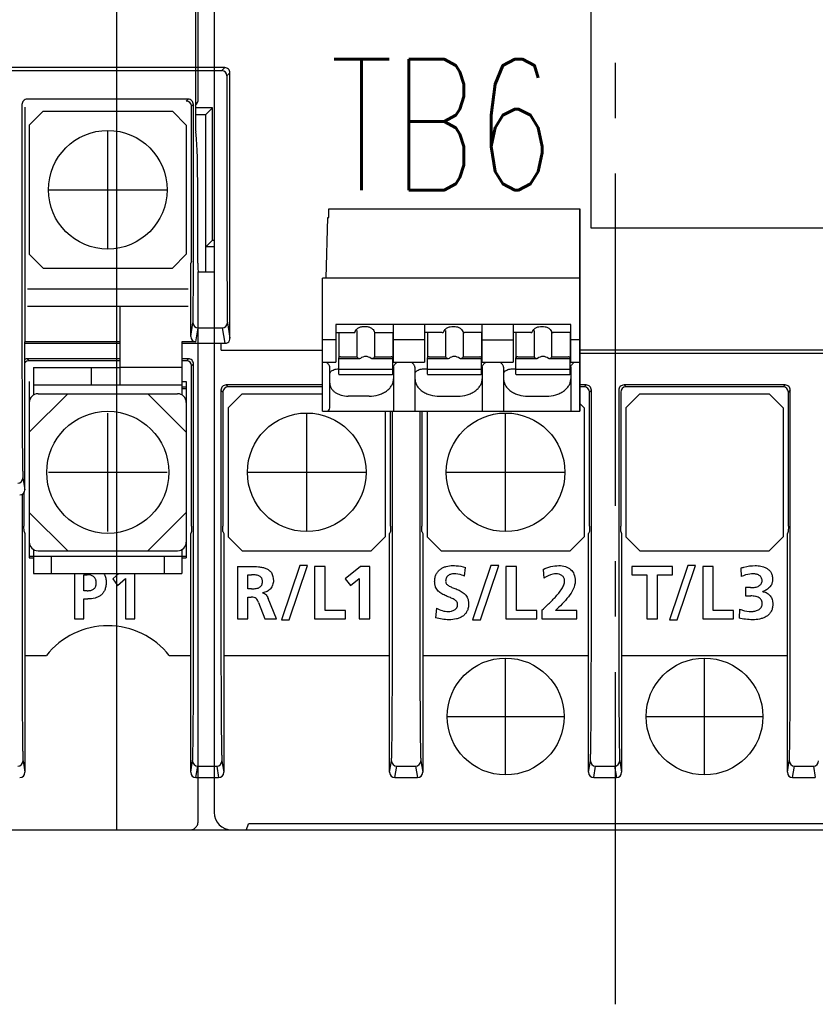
# Model space of a CAD drawing. Header units: millimetres. Extents: x 35 to 820, y -209 to 637.
# Tile 14 of 35: x 324 to 369, y 140 to 196. Entities that reach past the tile are written whole.
import ezdxf

# ---------------------------------------------------------------- set-up
doc = ezdxf.new("R2010")
doc.units = ezdxf.units.MM
doc.linetypes.add('CENTER2', pattern=[28.575, 19.05, -3.175, 3.175, -3.175])
for name, color, linetype in [('10', 3, 'CONTINUOUS'), ('16', 7, 'CENTER2'), ('17', 6, 'CONTINUOUS'), ('19', 2, 'CONTINUOUS')]:
    doc.layers.add(name, color=color, linetype=linetype)
doc.styles.add('STANDARD1', font='romans.shx', dxfattribs={"width": 0.7, "bigfont": 'extfont.shx'})

msp = doc.modelspace()

# ---------------------------------------------------------------- linework, layer by layer
at = {"layer": '10'}
for p, q in [((335.015, 225.639), (335.015, 150.572)), ((334.096, 191.468), (334.096, 207.319)), ((329.437, 149.574), (329.437, 197.557)), ((333.933, 196.963), (333.936, 190.069)), ((334.909, 190.968), (333.936, 190.968)), ((334.909, 190.968), (334.515, 190.574)), ((334.909, 183.377), (334.909, 190.968)), ((334.515, 190.574), (333.936, 190.574)), ((334.515, 190.574), (334.515, 181.574)), ((334.069, 182.069), (334.067, 186.746)), ((334.541, 183.009), (334.909, 183.377)), ((335.015, 183.009), (334.541, 183.009)), ((334.541, 181.574), (334.541, 183.009)), ((334.909, 183.377), (335.015, 183.377)), ((334.096, 181.574), (335.015, 181.574)), ((334.096, 150.074), (334.096, 181.574)), ((336.868, 149.589), (336.98, 149.925)), ((401.05, 149.925), (336.98, 149.925)), ((305.015, 149.574), (411.015, 149.574))]:
    msp.add_line(p, q, dxfattribs=at)
for centre, major_axis, ratio, start_param, end_param in [((333.595, 191.468), (0.475, -0.158), 0.998478, -0.500756, 0.32105), ((333.962, 190.074), (0, 0.5), 0.052408, -4.703662, -3.431657), ((333.91, 186.72), (0, 3), 0.052408, -1.56207, -0.290065), ((334.095, 182.074), (0, 0.5), 0.052408, -4.703662, -3.141593), ((336.016, 150.575), (0.709, 0.709), 0.997265, -3.925621, -2.357564), ((336.568, 149.589), (0.3, 0), 0.052408, -1.570796, -0.017453)]:
    msp.add_ellipse(centre, major_axis=major_axis, ratio=ratio, start_param=start_param, end_param=end_param, dxfattribs=at)
msp.add_open_spline([(333.621, 149.574), (333.648, 149.574), (333.703, 149.578), (333.783, 149.601), (333.86, 149.639), (333.933, 149.693), (333.998, 149.765), (334.051, 149.854), (334.087, 149.959), (334.096, 150.035), (334.096, 150.074)], degree=3, knots=[0, 0, 0, 0, 0.105984, 0.213782, 0.325303, 0.442597, 0.567814, 0.702797, 0.847901, 1, 1, 1, 1], dxfattribs=at)
at = {"layer": '16'}
msp.add_line((358.015, 139.574), (358.015, 287.574), dxfattribs=at)
at = {"layer": '17'}
for p, q in [((356.614, 184.074), (356.614, 199.064)), ((335.615, 193.274), (310.815, 193.274)), ((310.983, 193.105), (335.446, 193.105)), ((335.615, 193.274), (335.446, 193.105)), ((335.915, 192.974), (335.746, 192.805)), ((335.746, 192.805), (335.746, 181.348)), ((335.915, 177.774), (335.915, 192.974)), ((333.519, 191.466), (324.296, 191.466)), ((333.519, 191.466), (333.41, 191.357)), ((323.996, 191.166), (323.996, 176.444)), ((324.151, 191.011), (324.151, 177.557)), ((333.819, 191.166), (333.71, 191.057)), ((333.71, 182.164), (333.71, 191.057)), ((333.819, 181.348), (333.819, 191.166)), ((324.415, 189.974), (325.215, 190.774)), ((325.215, 190.774), (332.615, 190.774)), ((332.615, 190.774), (333.415, 189.974)), ((324.415, 189.974), (324.415, 182.574)), ((328.915, 182.874), (328.915, 189.674)), ((333.415, 189.974), (333.415, 182.574)), ((325.515, 186.274), (332.315, 186.274)), ((341.59, 184.674), (341.59, 185.174)), ((341.59, 185.174), (355.975, 185.174)), ((355.975, 185.174), (355.975, 173.574)), ((355.975, 173.574), (355.975, 185.174)), ((341.431, 181.2), (341.517, 184.674)), ((341.517, 184.674), (341.59, 184.674)), ((372.364, 184.074), (356.614, 184.074)), ((325.215, 181.774), (324.415, 182.574)), ((333.415, 182.574), (332.615, 181.774)), ((325.215, 181.774), (332.615, 181.774)), ((333.71, 182.164), (333.665, 182.074)), ((333.665, 177.858), (333.665, 182.074)), ((341.215, 173.574), (341.215, 181.2)), ((355.975, 181.2), (341.215, 181.2)), ((333.515, 180.574), (324.315, 180.574)), ((333.515, 179.574), (324.315, 179.574)), ((329.615, 175.074), (329.615, 179.574)), ((333.665, 177.858), (333.797, 178.651)), ((335.769, 178.651), (335.915, 177.774)), ((355.445, 178.544), (341.985, 178.544)), ((341.99, 178.554), (341.99, 176.391)), ((345.29, 176.391), (345.29, 178.554)), ((347.07, 178.554), (347.07, 176.391)), ((350.37, 176.391), (350.37, 178.554)), ((352.15, 178.554), (352.15, 176.391)), ((355.45, 176.391), (355.45, 178.554)), ((333.965, 177.557), (334.097, 178.352)), ((334.097, 178.352), (335.469, 178.352)), ((335.469, 178.352), (335.615, 177.474)), ((341.99, 178.087), (343.066, 178.087)), ((342.15, 178.087), (342.15, 176.647)), ((343.066, 178.087), (343.071, 178.088)), ((343.187, 178.195), (343.187, 176.703)), ((344.214, 178.087), (344.208, 178.088)), ((344.212, 176.703), (344.212, 178.087)), ((344.214, 178.087), (345.29, 178.087)), ((345.25, 178.087), (345.25, 176.647)), ((348.087, 178.087), (347.07, 178.087)), ((347.23, 178.087), (347.23, 176.647)), ((348.087, 178.087), (348.098, 178.088)), ((348.138, 178.102), (348.143, 178.104)), ((348.143, 178.104), (348.159, 178.118)), ((348.159, 178.118), (348.176, 178.142)), ((348.176, 178.142), (348.182, 178.156)), ((348.182, 178.156), (348.182, 178.156)), ((348.267, 178.2), (348.267, 176.703)), ((349.257, 178.156), (349.257, 178.156)), ((349.289, 178.11), (349.297, 178.104)), ((349.292, 176.703), (349.292, 178.108)), ((349.297, 178.104), (349.303, 178.1)), ((349.346, 178.088), (349.352, 178.087)), ((350.37, 178.087), (349.352, 178.087)), ((350.33, 178.087), (350.33, 176.647)), ((353.167, 178.087), (352.15, 178.087)), ((352.31, 178.087), (352.31, 176.647)), ((353.167, 178.087), (353.178, 178.088)), ((353.218, 178.102), (353.223, 178.104)), ((353.223, 178.104), (353.239, 178.118)), ((353.239, 178.118), (353.256, 178.142)), ((353.256, 178.142), (353.262, 178.156)), ((353.262, 178.156), (353.262, 178.156)), ((353.347, 178.198), (353.347, 176.703)), ((354.337, 178.156), (354.337, 178.156)), ((354.369, 178.11), (354.377, 178.104)), ((354.372, 176.703), (354.372, 178.108)), ((354.377, 178.104), (354.383, 178.1)), ((354.426, 178.088), (354.432, 178.087)), ((355.45, 178.087), (354.432, 178.087)), ((355.41, 178.087), (355.41, 176.647)), ((324.165, 177.474), (324.151, 177.557)), ((329.615, 177.557), (324.151, 177.557)), ((324.165, 169.074), (324.165, 177.474)), ((324.165, 177.474), (329.615, 177.474)), ((333.965, 177.557), (333.165, 177.557)), ((333.165, 177.557), (333.165, 174.506)), ((333.165, 177.474), (335.615, 177.474)), ((335.415, 177.074), (335.415, 177.474)), ((341.99, 177.663), (341.215, 177.663)), ((347.07, 177.663), (345.29, 177.663)), ((350.37, 177.663), (352.15, 177.663)), ((355.975, 177.663), (355.45, 177.663)), ((335.415, 177.074), (341.215, 177.074)), ((342.25, 176.703), (343.187, 176.703)), ((344.212, 176.703), (345.15, 176.703)), ((347.33, 176.703), (348.267, 176.703)), ((349.292, 176.703), (350.23, 176.703)), ((352.41, 176.703), (353.347, 176.703)), ((354.372, 176.703), (355.31, 176.703)), ((393.815, 177.074), (355.975, 177.074)), ((355.975, 176.909), (403.851, 176.909)), ((324.301, 176.583), (324.41, 176.474)), ((329.615, 176.583), (324.301, 176.583)), ((329.615, 176.474), (324.41, 176.474)), ((333.529, 176.583), (333.165, 176.583)), ((333.42, 176.474), (333.165, 176.474)), ((333.529, 176.583), (333.42, 176.474)), ((333.829, 176.283), (333.72, 176.174)), ((333.72, 166.984), (333.72, 176.174)), ((333.829, 160.217), (333.829, 176.283)), ((341.215, 176.391), (341.99, 176.391)), ((342.15, 175.696), (342.15, 176.633)), ((343.345, 176.588), (342.15, 176.588)), ((343.391, 176.597), (343.345, 176.588)), ((344.055, 176.588), (344.008, 176.597)), ((345.25, 176.588), (344.055, 176.588)), ((345.25, 176.633), (345.25, 176.588)), ((345.25, 175.696), (345.25, 176.567)), ((345.29, 176.391), (347.07, 176.391)), ((347.23, 175.696), (347.23, 176.633)), ((348.425, 176.588), (347.23, 176.588)), ((348.471, 176.597), (348.425, 176.588)), ((349.135, 176.588), (349.088, 176.597)), ((350.33, 176.588), (349.135, 176.588)), ((350.33, 176.633), (350.33, 176.588)), ((350.33, 175.696), (350.33, 176.567)), ((350.37, 176.391), (352.15, 176.391)), ((352.31, 175.696), (352.31, 176.633)), ((353.505, 176.588), (352.31, 176.588)), ((353.551, 176.597), (353.505, 176.588)), ((354.215, 176.588), (354.168, 176.597)), ((355.41, 176.588), (354.215, 176.588)), ((355.41, 176.633), (355.41, 176.588)), ((355.41, 175.696), (355.41, 176.567)), ((355.45, 176.391), (355.975, 176.391)), ((324.665, 176.074), (324.665, 174.506)), ((324.665, 176.074), (329.615, 176.074)), ((327.978, 175.074), (327.978, 176.074)), ((333.165, 176.074), (329.615, 176.074)), ((341.64, 173.774), (341.64, 176.101)), ((342.14, 176.008), (342.15, 176.008)), ((345.25, 175.968), (342.15, 175.968)), ((342.15, 175.696), (342.159, 175.689)), ((342.159, 175.689), (345.24, 175.689)), ((345.241, 175.689), (345.25, 175.696)), ((345.29, 176.101), (345.29, 173.574)), ((346.52, 176.101), (346.52, 173.574)), ((347.02, 176.008), (347.23, 176.008)), ((350.33, 175.968), (347.23, 175.968)), ((347.23, 175.696), (347.239, 175.689)), ((347.239, 175.689), (350.32, 175.689)), ((350.321, 175.689), (350.33, 175.696)), ((350.37, 176.101), (350.37, 173.574)), ((351.6, 176.101), (351.6, 173.574)), ((352.1, 176.008), (352.31, 176.008)), ((355.41, 175.968), (352.31, 175.968)), ((352.31, 175.696), (352.319, 175.689)), ((352.319, 175.689), (355.4, 175.689)), ((355.401, 175.689), (355.41, 175.696)), ((355.45, 176.101), (355.45, 173.574)), ((324.415, 175.274), (324.415, 165.174)), ((333.165, 175.074), (324.665, 175.074)), ((333.165, 175.274), (333.415, 175.274)), ((333.415, 175.274), (333.415, 165.174)), ((341.215, 175.083), (335.701, 175.083)), ((335.701, 175.083), (335.81, 174.974)), ((356.329, 175.083), (355.975, 175.083)), ((356.329, 175.083), (356.22, 174.974)), ((367.729, 175.083), (358.501, 175.083)), ((358.501, 175.083), (358.61, 174.974)), ((367.729, 175.083), (367.62, 174.974)), ((324.415, 172.374), (326.615, 174.574)), ((324.915, 174.574), (332.915, 174.574)), ((333.415, 172.374), (331.215, 174.574)), ((333.165, 174.974), (333.415, 174.974)), ((333.165, 174.874), (333.415, 174.874)), ((335.401, 174.783), (335.51, 174.674)), ((335.401, 174.783), (335.401, 160.217)), ((335.51, 174.674), (335.51, 166.984)), ((341.215, 174.974), (335.81, 174.974)), ((335.815, 173.774), (336.615, 174.574)), ((336.615, 174.574), (341.215, 174.574)), ((343.89, 174.44), (342.69, 174.44)), ((347.92, 174.44), (348.97, 174.44)), ((353, 174.44), (354.05, 174.44)), ((356.22, 174.974), (355.975, 174.974)), ((356.629, 174.783), (356.52, 174.674)), ((356.52, 166.984), (356.52, 174.674)), ((356.629, 160.217), (356.629, 174.783)), ((358.201, 174.783), (358.201, 160.217)), ((358.31, 174.674), (358.31, 166.984)), ((367.62, 174.974), (358.61, 174.974)), ((358.615, 173.774), (359.415, 174.574)), ((359.415, 174.574), (366.815, 174.574)), ((366.815, 174.574), (367.615, 173.774)), ((368.029, 174.783), (367.92, 174.674)), ((367.92, 166.984), (367.92, 174.674)), ((368.029, 160.217), (368.029, 174.783)), ((368.029, 167.421), (368.029, 174.783)), ((355.975, 174.014), (356.215, 173.774)), ((328.915, 166.674), (328.915, 173.474)), ((335.815, 173.774), (335.815, 166.374)), ((340.315, 166.674), (340.315, 173.474)), ((341.215, 173.574), (355.975, 173.574)), ((344.815, 173.574), (344.815, 166.374)), ((345.12, 166.984), (345.12, 173.574)), ((345.229, 160.217), (345.229, 173.574)), ((346.801, 173.574), (346.801, 160.217)), ((346.91, 173.574), (346.91, 166.984)), ((347.215, 173.574), (347.215, 166.374)), ((351.715, 166.674), (351.715, 173.474)), ((356.215, 173.774), (356.215, 166.374)), ((358.615, 173.774), (358.615, 166.374)), ((367.615, 173.774), (367.615, 166.374)), ((325.515, 170.074), (332.315, 170.074)), ((336.915, 170.074), (343.715, 170.074)), ((348.315, 170.074), (355.115, 170.074)), ((324.052, 169.753), (324.165, 169.074)), ((324.001, 168.806), (324.001, 160.217)), ((324.11, 168.901), (324.11, 166.984)), ((324.415, 167.774), (326.615, 165.574)), ((333.415, 167.774), (331.215, 165.574)), ((324.112, 166.678), (324.11, 166.984)), ((324.112, 166.678), (324.165, 166.574)), ((324.165, 166.574), (324.165, 152.874)), ((333.717, 166.678), (333.665, 166.574)), ((333.665, 152.874), (333.665, 166.574)), ((333.72, 166.984), (333.717, 166.678)), ((335.512, 166.678), (335.51, 166.984)), ((335.512, 166.678), (335.565, 166.574)), ((335.565, 166.574), (335.565, 152.874)), ((345.117, 166.678), (345.065, 166.574)), ((345.065, 152.874), (345.065, 166.574)), ((345.12, 166.984), (345.117, 166.678)), ((346.912, 166.678), (346.91, 166.984)), ((346.912, 166.678), (346.965, 166.574)), ((346.965, 166.574), (346.965, 152.874)), ((356.517, 166.678), (356.465, 166.574)), ((356.465, 152.874), (356.465, 166.574)), ((356.52, 166.984), (356.517, 166.678)), ((358.312, 166.678), (358.31, 166.984)), ((358.312, 166.678), (358.365, 166.574)), ((358.365, 166.574), (358.365, 152.874)), ((367.917, 166.678), (367.865, 166.574)), ((367.865, 152.874), (367.865, 166.574)), ((367.92, 166.984), (367.917, 166.678)), ((336.615, 165.574), (335.815, 166.374)), ((344.815, 166.374), (344.015, 165.574)), ((348.015, 165.574), (347.215, 166.374)), ((356.215, 166.374), (355.415, 165.574)), ((359.415, 165.574), (358.615, 166.374)), ((367.615, 166.374), (366.815, 165.574)), ((324.665, 165.641), (324.665, 164.274)), ((324.915, 165.574), (332.915, 165.574)), ((333.165, 165.641), (333.165, 164.274)), ((336.615, 165.574), (344.015, 165.574)), ((348.015, 165.574), (355.415, 165.574)), ((359.415, 165.574), (366.815, 165.574)), ((324.415, 165.274), (333.415, 165.274)), ((324.415, 165.174), (324.665, 165.174)), ((325.665, 165.274), (325.665, 164.274)), ((332.165, 164.274), (332.165, 165.274)), ((333.165, 165.174), (333.415, 165.174)), ((324.665, 164.274), (333.165, 164.274)), ((327.007, 164.274), (327.007, 161.671)), ((329.543, 164.274), (329.201, 163.968)), ((330.47, 161.671), (330.47, 164.274)), ((336.342, 164.673), (337.088, 164.673)), ((336.342, 164.673), (336.342, 161.671)), ((339.915, 164.725), (338.866, 161.62)), ((339.313, 161.62), (340.363, 164.725)), ((340.363, 164.725), (339.915, 164.725)), ((341.373, 164.673), (340.771, 164.673)), ((340.771, 164.673), (340.771, 161.671)), ((341.373, 162.144), (341.373, 164.673)), ((343.394, 164.673), (342.516, 163.968)), ((343.927, 164.673), (343.394, 164.673)), ((343.927, 161.671), (343.927, 164.673)), ((349.361, 164.123), (349.416, 164.617)), ((350.874, 164.725), (349.824, 161.62)), ((350.272, 161.62), (351.321, 164.725)), ((351.321, 164.725), (350.874, 164.725)), ((352.331, 164.673), (351.729, 164.673)), ((351.729, 164.673), (351.729, 161.671)), ((352.331, 162.144), (352.331, 164.673)), ((353.868, 164.51), (353.915, 164.011)), ((361.28, 164.673), (358.957, 164.673)), ((358.957, 164.673), (358.957, 164.2)), ((362.159, 164.725), (361.109, 161.62)), ((361.28, 164.2), (361.28, 164.673)), ((361.557, 161.62), (362.606, 164.725)), ((362.606, 164.725), (362.159, 164.725)), ((363.616, 164.673), (363.014, 164.673)), ((363.014, 164.673), (363.014, 161.671)), ((363.616, 162.144), (363.616, 164.673)), ((365.188, 164.574), (365.222, 164.093)), ((327.549, 164.2), (327.738, 164.2)), ((327.549, 163.284), (327.549, 164.2)), ((329.201, 163.968), (329.472, 163.577)), ((329.472, 163.577), (329.928, 163.989)), ((329.928, 163.989), (329.928, 161.671)), ((336.944, 164.2), (337.142, 164.2)), ((336.944, 163.392), (336.944, 164.2)), ((342.516, 163.968), (342.817, 163.577)), ((342.817, 163.577), (343.325, 163.989)), ((343.325, 163.989), (343.325, 161.671)), ((358.957, 164.2), (359.818, 164.2)), ((359.818, 164.2), (359.818, 161.671)), ((360.42, 164.2), (361.28, 164.2)), ((360.42, 161.671), (360.42, 164.2)), ((327.738, 163.284), (327.549, 163.284)), ((337.142, 163.392), (336.944, 163.392)), ((337.787, 163.155), (337.787, 163.164)), ((365.747, 163.461), (365.471, 163.461)), ((365.471, 163.461), (365.471, 162.987)), ((366.456, 163.228), (366.456, 163.237)), ((327.549, 162.811), (327.777, 162.811)), ((327.549, 161.671), (327.549, 162.811)), ((336.944, 162.918), (337.138, 162.918)), ((336.944, 161.671), (336.944, 162.918)), ((337.555, 162.609), (337.916, 161.671)), ((338.587, 161.671), (338.106, 162.845)), ((365.471, 162.987), (365.764, 162.987)), ((342.538, 162.144), (341.373, 162.144)), ((342.538, 161.671), (342.538, 162.144)), ((347.752, 162.278), (347.696, 161.736)), ((353.497, 162.144), (352.331, 162.144)), ((353.497, 161.671), (353.497, 162.144)), ((353.799, 162.175), (353.799, 161.671)), ((355.795, 162.144), (354.569, 162.144)), ((355.795, 161.671), (355.795, 162.144)), ((364.782, 162.144), (363.616, 162.144)), ((364.782, 161.671), (364.782, 162.144)), ((365.127, 162.23), (365.093, 161.718)), ((327.007, 161.671), (327.549, 161.671)), ((329.928, 161.671), (330.47, 161.671)), ((336.342, 161.671), (336.944, 161.671)), ((337.916, 161.671), (338.587, 161.671)), ((338.866, 161.62), (339.313, 161.62)), ((340.771, 161.671), (342.538, 161.671)), ((343.325, 161.671), (343.927, 161.671)), ((349.824, 161.62), (350.272, 161.62)), ((351.729, 161.671), (353.497, 161.671)), ((353.799, 161.671), (355.795, 161.671)), ((359.818, 161.671), (360.42, 161.671)), ((361.109, 161.62), (361.557, 161.62)), ((363.014, 161.671), (364.782, 161.671)), ((324.165, 159.574), (325.392, 159.574)), ((332.438, 159.574), (333.665, 159.574)), ((335.565, 159.574), (345.065, 159.574)), ((346.965, 159.574), (356.465, 159.574)), ((351.715, 152.724), (351.715, 159.424)), ((358.365, 159.574), (367.865, 159.574)), ((363.115, 152.724), (363.115, 159.424)), ((348.365, 156.074), (355.065, 156.074)), ((359.765, 156.074), (366.465, 156.074)), ((324.056, 153.526), (324.165, 152.874)), ((333.665, 152.874), (333.773, 153.526)), ((333.965, 152.574), (334.073, 153.227)), ((334.073, 153.227), (335.156, 153.227)), ((335.156, 153.227), (335.265, 152.574)), ((335.456, 153.526), (335.565, 152.874)), ((345.065, 152.874), (345.173, 153.526)), ((345.365, 152.574), (345.473, 153.227)), ((345.473, 153.227), (346.556, 153.227)), ((346.556, 153.227), (346.665, 152.574)), ((346.856, 153.526), (346.965, 152.874)), ((356.465, 152.874), (356.573, 153.526)), ((356.765, 152.574), (356.873, 153.227)), ((356.873, 153.227), (357.956, 153.227)), ((357.956, 153.227), (358.065, 152.574)), ((358.256, 153.526), (358.365, 152.874)), ((367.865, 152.874), (367.973, 153.526)), ((368.165, 152.574), (368.273, 153.227)), ((368.273, 153.227), (369.356, 153.227)), ((369.356, 153.227), (369.465, 152.574)), ((333.965, 152.574), (335.265, 152.574)), ((345.365, 152.574), (346.665, 152.574)), ((356.765, 152.574), (358.065, 152.574)), ((368.165, 152.574), (369.465, 152.574))]:
    msp.add_line(p, q, dxfattribs=at)
for points in [[(348.098, 178.088), (348.108, 178.089), (348.118, 178.092)], [(348.118, 178.092), (348.128, 178.096), (348.138, 178.102)], [(349.257, 178.156), (349.259, 178.151), (349.267, 178.135), (349.277, 178.121), (349.289, 178.11)], [(349.303, 178.1), (349.324, 178.091), (349.346, 178.088)], [(353.178, 178.088), (353.188, 178.089), (353.198, 178.092)], [(353.198, 178.092), (353.208, 178.096), (353.218, 178.102)], [(354.337, 178.156), (354.339, 178.151), (354.347, 178.135), (354.357, 178.121), (354.369, 178.11)], [(354.383, 178.1), (354.404, 178.091), (354.426, 178.088)]]:
    msp.add_lwpolyline(points, dxfattribs=at)
for centre, radius in [((328.915, 186.274), 3.4), ((328.915, 170.074), 3.5), ((340.315, 170.074), 3.4), ((351.715, 170.074), 3.4), ((351.715, 156.074), 3.35), ((363.115, 156.074), 3.35)]:
    msp.add_circle(centre, radius, dxfattribs=at)
for centre, radius, start, end in [((335.446, 192.805), 0.3, 0.0053, 89.9947), ((335.615, 192.974), 0.3, 359.9992, 90.0008), ((324.296, 191.166), 0.3, 89.993, 180.007), ((333.519, 191.166), 0.3, 359.993, 90.007), ((334.097, 178.652), 0.3, 180.0727, 270.009), ((335.469, 178.652), 0.3, 269.991, 359.9273), ((324.301, 176.283), 0.3, 89.995, 116.9632), ((333.529, 176.283), 0.3, 359.993, 90.007), ((345.088, 175.696), 0.205, 24.6065, 25.3266), ((350.168, 175.696), 0.205, 24.6065, 25.3266), ((355.248, 175.696), 0.205, 24.6065, 25.3266), ((335.701, 174.783), 0.3, 89.993, 180.007), ((356.329, 174.783), 0.3, 359.993, 90.007), ((358.501, 174.783), 0.3, 89.993, 180.007), ((367.729, 174.783), 0.3, 359.993, 90.007), ((324.915, 174.074), 0.5, 90, 180), ((332.915, 174.074), 0.5, 0, 90), ((341.44, 173.774), 0.2, 270, 0), ((323.752, 169.753), 0.3, 269.991, 359.9273), ((324.915, 166.074), 0.5, 180, 270), ((332.915, 166.074), 0.5, 270, 0), ((328.915, 156.774), 4.5, 38.4786, 141.5214), ((323.756, 153.527), 0.3, 269.9908, 359.9276), ((334.073, 153.527), 0.3, 180.0724, 270.0092), ((335.156, 153.527), 0.3, 269.9908, 359.9276), ((345.473, 153.527), 0.3, 180.0724, 270.0092), ((346.556, 153.527), 0.3, 269.9908, 359.9276), ((356.873, 153.527), 0.3, 180.0724, 270.0092), ((357.956, 153.527), 0.3, 269.9908, 359.9276), ((368.273, 153.527), 0.3, 180.0724, 270.0092), ((369.356, 153.527), 0.3, 269.9908, 359.9276)]:
    msp.add_arc(centre, radius, start, end, dxfattribs=at)
for centre, major_axis, ratio, start_param, end_param in [((333.41, 191.057), (-0.212, -0.212), 0.999924, 2.356233, 3.91159), ((333.965, 177.858), (0.049, 0.296), 0.998592, -4.547156, -2.976816), ((335.658, 177.516), (0.303, 0.006), 0.140038, -1.715177, -1.363944), ((335.617, 177.758), (-0.049, 0.296), 0.998592, -2.955136, -1.923134), ((335.765, 176.873), (0.143, 0.949), 0.048886, -0.50169, -0.314585), ((343.7, 176.034), (0, 0.68), 0.809289, 5.687939, 6.878432), ((348.78, 176.034), (0, 0.68), 0.809289, 5.687939, 6.878432), ((353.86, 176.034), (0, 0.68), 0.809289, 5.687939, 6.878432), ((324.41, 176.174), (0.212, -0.212), 0.999924, 2.356233, 3.314862), ((333.42, 176.174), (-0.212, -0.212), 0.999924, 2.356233, 3.926953), ((335.81, 174.674), (0.212, -0.212), 0.999924, 2.356233, 3.926953), ((356.22, 174.674), (-0.212, -0.212), 0.999924, 2.356233, 3.926953), ((358.61, 174.674), (0.212, -0.212), 0.999924, 2.356233, 3.926953), ((367.62, 174.674), (-0.212, -0.212), 0.999924, 2.356233, 3.926953), ((323.865, 169.074), (-0.049, 0.296), 0.998592, -3.306369, -1.736029), ((323.865, 152.874), (-0.049, 0.296), 0.998592, -3.306369, -1.736029), ((333.965, 152.874), (0.049, 0.296), 0.998592, -4.547156, -2.976816), ((335.265, 152.874), (-0.049, 0.296), 0.998592, -3.306369, -1.736029), ((345.365, 152.874), (0.049, 0.296), 0.998592, -4.547156, -2.976816), ((346.665, 152.874), (-0.049, 0.296), 0.998592, -3.306369, -1.736029), ((356.765, 152.874), (0.049, 0.296), 0.998592, -4.547156, -2.976816), ((358.065, 152.874), (-0.049, 0.296), 0.998592, -3.306369, -1.736029), ((368.165, 152.874), (0.049, 0.296), 0.998592, -4.547156, -2.976816)]:
    msp.add_ellipse(centre, major_axis=major_axis, ratio=ratio, start_param=start_param, end_param=end_param, dxfattribs=at)
for points, knots in [([(333.797, 178.651), (333.798, 178.655), (333.798, 178.663), (333.799, 178.679), (333.8, 178.701), (333.802, 178.742), (333.804, 178.807), (333.806, 178.903), (333.808, 179.021), (333.81, 179.16), (333.811, 179.318), (333.813, 179.495), (333.814, 179.688), (333.816, 179.974), (333.818, 180.359), (333.819, 180.844), (333.819, 181.178), (333.819, 181.348)], [0, 0, 0, 0, 0.003635, 0.009503, 0.017597, 0.027899, 0.055037, 0.090675, 0.134494, 0.1861, 0.24503, 0.310754, 0.38268, 0.460162, 0.628958, 0.811083, 1, 1, 1, 1]), ([(335.746, 181.348), (335.746, 181.178), (335.747, 180.844), (335.748, 180.359), (335.75, 179.974), (335.751, 179.688), (335.753, 179.495), (335.754, 179.318), (335.756, 179.16), (335.758, 179.021), (335.76, 178.903), (335.762, 178.807), (335.764, 178.742), (335.765, 178.701), (335.766, 178.679), (335.767, 178.663), (335.768, 178.655), (335.769, 178.651)], [0, 0, 0, 0, 0.188911, 0.371035, 0.539832, 0.617314, 0.689241, 0.754965, 0.813896, 0.865503, 0.909322, 0.944961, 0.972099, 0.982402, 0.990497, 0.996365, 1, 1, 1, 1]), ([(343.099, 178.145), (343.111, 178.186), (343.146, 178.245), (343.215, 178.31), (343.308, 178.372), (343.451, 178.426), (343.64, 178.448), (343.829, 178.426), (343.972, 178.372), (344.065, 178.31), (344.133, 178.245), (344.169, 178.186), (344.181, 178.145)], [0, 0, 0, 0, 0.096802, 0.15338, 0.215418, 0.352499, 0.499986, 0.647476, 0.784566, 0.846609, 0.90319, 1, 1, 1, 1]), ([(348.182, 178.156), (348.195, 178.195), (348.248, 178.276), (348.372, 178.367), (348.535, 178.427), (348.72, 178.448), (348.905, 178.427), (349.068, 178.367), (349.192, 178.276), (349.244, 178.195), (349.257, 178.156)], [0, 0, 0, 0, 0.097735, 0.216504, 0.353305, 0.499987, 0.646673, 0.783484, 0.902261, 1, 1, 1, 1]), ([(353.262, 178.156), (353.275, 178.195), (353.328, 178.276), (353.452, 178.367), (353.615, 178.427), (353.8, 178.448), (353.985, 178.427), (354.148, 178.367), (354.272, 178.276), (354.324, 178.195), (354.337, 178.156)], [0, 0, 0, 0, 0.097735, 0.216504, 0.353305, 0.499987, 0.646673, 0.783484, 0.902261, 1, 1, 1, 1]), ([(348.087, 178.087), (348.089, 178.087), (348.095, 178.088), (348.101, 178.088), (348.105, 178.089)], [0, 0, 0, 0, 0.284275, 1, 1, 1, 1]), ([(348.121, 178.093), (348.123, 178.094), (348.129, 178.096), (348.135, 178.099), (348.139, 178.102)], [0, 0, 0, 0, 0.24286, 1, 1, 1, 1]), ([(353.167, 178.087), (353.169, 178.087), (353.175, 178.088), (353.181, 178.088), (353.185, 178.089)], [0, 0, 0, 0, 0.284275, 1, 1, 1, 1]), ([(353.201, 178.093), (353.203, 178.094), (353.209, 178.096), (353.215, 178.099), (353.219, 178.102)], [0, 0, 0, 0, 0.24286, 1, 1, 1, 1]), ([(342.25, 176.703), (342.239, 176.703), (342.217, 176.7), (342.187, 176.689), (342.164, 176.671), (342.154, 176.655), (342.152, 176.647)], [0, 0, 0, 0, 0.281029, 0.546665, 0.786462, 1, 1, 1, 1]), ([(343.226, 176.647), (343.222, 176.651), (343.208, 176.669), (343.196, 176.688), (343.187, 176.703)], [0, 0, 0, 0, 0.255158, 1, 1, 1, 1]), ([(344.212, 176.703), (344.209, 176.698), (344.198, 176.678), (344.185, 176.66), (344.174, 176.647)], [0, 0, 0, 0, 0.245282, 1, 1, 1, 1]), ([(345.235, 176.669), (345.23, 176.674), (345.206, 176.695), (345.174, 176.703), (345.15, 176.703)], [0, 0, 0, 0, 0.227819, 1, 1, 1, 1]), ([(347.33, 176.703), (347.319, 176.703), (347.297, 176.7), (347.267, 176.689), (347.244, 176.671), (347.234, 176.655), (347.232, 176.647)], [0, 0, 0, 0, 0.281029, 0.546665, 0.786462, 1, 1, 1, 1]), ([(348.306, 176.647), (348.302, 176.651), (348.288, 176.669), (348.276, 176.688), (348.267, 176.703)], [0, 0, 0, 0, 0.255158, 1, 1, 1, 1]), ([(349.292, 176.703), (349.289, 176.698), (349.278, 176.678), (349.265, 176.66), (349.254, 176.647)], [0, 0, 0, 0, 0.245282, 1, 1, 1, 1]), ([(350.315, 176.669), (350.31, 176.674), (350.286, 176.695), (350.254, 176.703), (350.23, 176.703)], [0, 0, 0, 0, 0.227819, 1, 1, 1, 1]), ([(352.41, 176.703), (352.399, 176.703), (352.377, 176.7), (352.347, 176.689), (352.324, 176.671), (352.314, 176.655), (352.312, 176.647)], [0, 0, 0, 0, 0.281029, 0.546665, 0.786462, 1, 1, 1, 1]), ([(353.386, 176.647), (353.382, 176.651), (353.368, 176.669), (353.356, 176.688), (353.347, 176.703)], [0, 0, 0, 0, 0.255158, 1, 1, 1, 1]), ([(354.372, 176.703), (354.369, 176.698), (354.358, 176.678), (354.345, 176.66), (354.334, 176.647)], [0, 0, 0, 0, 0.245282, 1, 1, 1, 1]), ([(355.395, 176.669), (355.39, 176.674), (355.366, 176.695), (355.334, 176.703), (355.31, 176.703)], [0, 0, 0, 0, 0.227819, 1, 1, 1, 1]), ([(323.996, 176.444), (323.996, 176.022), (323.997, 175.195), (324, 173.99), (324.004, 173.035), (324.009, 172.325), (324.012, 171.845), (324.016, 171.407), (324.02, 171.014), (324.025, 170.669), (324.03, 170.377), (324.034, 170.167), (324.038, 170.027), (324.041, 169.944), (324.043, 169.875), (324.046, 169.821), (324.048, 169.782), (324.05, 169.761), (324.052, 169.753)], [0, 0, 0, 0, 0.18891, 0.371035, 0.539834, 0.617316, 0.689243, 0.754967, 0.813898, 0.865505, 0.909324, 0.944963, 0.959611, 0.972101, 0.982403, 0.990497, 0.996365, 1, 1, 1, 1]), ([(341.64, 176.101), (341.64, 176.114), (341.635, 176.141), (341.613, 176.196), (341.571, 176.261), (341.51, 176.329), (341.463, 176.368), (341.44, 176.384)], [0, 0, 0, 0, 0.105703, 0.228634, 0.493869, 0.756, 1, 1, 1, 1]), ([(342.152, 176.647), (342.152, 176.645), (342.15, 176.641), (342.15, 176.636), (342.15, 176.633)], [0, 0, 0, 0, 0.26359, 1, 1, 1, 1]), ([(343.345, 176.588), (343.323, 176.588), (343.278, 176.599), (343.241, 176.628), (343.226, 176.647)], [0, 0, 0, 0, 0.474174, 1, 1, 1, 1]), ([(344.174, 176.647), (344.158, 176.628), (344.122, 176.599), (344.076, 176.588), (344.055, 176.588)], [0, 0, 0, 0, 0.525826, 1, 1, 1, 1]), ([(345.248, 176.647), (345.247, 176.649), (345.244, 176.657), (345.239, 176.664), (345.235, 176.669)], [0, 0, 0, 0, 0.240887, 1, 1, 1, 1]), ([(345.25, 176.633), (345.25, 176.634), (345.25, 176.638), (345.249, 176.643), (345.248, 176.647)], [0, 0, 0, 0, 0.237438, 1, 1, 1, 1]), ([(345.29, 176.101), (345.29, 176.114), (345.295, 176.141), (345.316, 176.196), (345.359, 176.261), (345.42, 176.329), (345.466, 176.368), (345.49, 176.384)], [0, 0, 0, 0, 0.105703, 0.228635, 0.49387, 0.756003, 1, 1, 1, 1]), ([(346.52, 176.101), (346.52, 176.114), (346.515, 176.141), (346.493, 176.196), (346.451, 176.261), (346.39, 176.329), (346.343, 176.368), (346.32, 176.384)], [0, 0, 0, 0, 0.105703, 0.228634, 0.493869, 0.756, 1, 1, 1, 1]), ([(347.232, 176.647), (347.232, 176.645), (347.23, 176.641), (347.23, 176.636), (347.23, 176.633)], [0, 0, 0, 0, 0.26359, 1, 1, 1, 1]), ([(348.425, 176.588), (348.403, 176.588), (348.358, 176.599), (348.321, 176.628), (348.306, 176.647)], [0, 0, 0, 0, 0.474174, 1, 1, 1, 1]), ([(349.254, 176.647), (349.238, 176.628), (349.202, 176.599), (349.156, 176.588), (349.135, 176.588)], [0, 0, 0, 0, 0.525826, 1, 1, 1, 1]), ([(350.328, 176.647), (350.327, 176.649), (350.324, 176.657), (350.319, 176.664), (350.315, 176.669)], [0, 0, 0, 0, 0.240887, 1, 1, 1, 1]), ([(350.33, 176.633), (350.33, 176.634), (350.33, 176.638), (350.329, 176.643), (350.328, 176.647)], [0, 0, 0, 0, 0.237438, 1, 1, 1, 1]), ([(350.37, 176.101), (350.37, 176.114), (350.375, 176.141), (350.396, 176.196), (350.439, 176.261), (350.5, 176.329), (350.546, 176.368), (350.57, 176.384)], [0, 0, 0, 0, 0.105703, 0.228635, 0.49387, 0.756003, 1, 1, 1, 1]), ([(351.6, 176.101), (351.6, 176.114), (351.595, 176.141), (351.573, 176.196), (351.531, 176.261), (351.47, 176.329), (351.423, 176.368), (351.4, 176.384)], [0, 0, 0, 0, 0.105703, 0.228634, 0.493869, 0.756, 1, 1, 1, 1]), ([(352.312, 176.647), (352.312, 176.645), (352.31, 176.641), (352.31, 176.636), (352.31, 176.633)], [0, 0, 0, 0, 0.26359, 1, 1, 1, 1]), ([(353.505, 176.588), (353.483, 176.588), (353.438, 176.599), (353.401, 176.628), (353.386, 176.647)], [0, 0, 0, 0, 0.474174, 1, 1, 1, 1]), ([(354.334, 176.647), (354.318, 176.628), (354.282, 176.599), (354.236, 176.588), (354.215, 176.588)], [0, 0, 0, 0, 0.525826, 1, 1, 1, 1]), ([(355.408, 176.647), (355.407, 176.649), (355.404, 176.657), (355.399, 176.664), (355.395, 176.669)], [0, 0, 0, 0, 0.240887, 1, 1, 1, 1]), ([(355.41, 176.633), (355.41, 176.634), (355.41, 176.638), (355.409, 176.643), (355.408, 176.647)], [0, 0, 0, 0, 0.237438, 1, 1, 1, 1]), ([(355.45, 176.101), (355.45, 176.114), (355.455, 176.141), (355.476, 176.196), (355.519, 176.261), (355.58, 176.329), (355.626, 176.368), (355.65, 176.384)], [0, 0, 0, 0, 0.105703, 0.228635, 0.49387, 0.756003, 1, 1, 1, 1]), ([(341.64, 175.713), (341.64, 175.735), (341.652, 175.786), (341.683, 175.828), (341.703, 175.85)], [0, 0, 0, 0, 0.429785, 1, 1, 1, 1]), ([(341.703, 175.85), (341.725, 175.873), (341.782, 175.918), (341.925, 175.987), (342.053, 176.008), (342.14, 176.008)], [0, 0, 0, 0, 0.205858, 0.449462, 1, 1, 1, 1]), ([(345.254, 175.816), (345.256, 175.813), (345.263, 175.803), (345.269, 175.792), (345.273, 175.784)], [0, 0, 0, 0, 0.26312, 1, 1, 1, 1]), ([(345.274, 175.782), (345.275, 175.779), (345.279, 175.77), (345.282, 175.761), (345.284, 175.754)], [0, 0, 0, 0, 0.261379, 1, 1, 1, 1]), ([(345.284, 175.754), (345.285, 175.75), (345.288, 175.737), (345.29, 175.723), (345.29, 175.713)], [0, 0, 0, 0, 0.262725, 1, 1, 1, 1]), ([(346.52, 175.713), (346.52, 175.735), (346.532, 175.786), (346.563, 175.828), (346.583, 175.85)], [0, 0, 0, 0, 0.429785, 1, 1, 1, 1]), ([(346.583, 175.85), (346.605, 175.873), (346.662, 175.918), (346.805, 175.987), (346.933, 176.008), (347.02, 176.008)], [0, 0, 0, 0, 0.205858, 0.449462, 1, 1, 1, 1]), ([(350.334, 175.816), (350.336, 175.813), (350.343, 175.803), (350.349, 175.792), (350.353, 175.784)], [0, 0, 0, 0, 0.26312, 1, 1, 1, 1]), ([(350.354, 175.782), (350.355, 175.779), (350.359, 175.77), (350.362, 175.761), (350.364, 175.754)], [0, 0, 0, 0, 0.261379, 1, 1, 1, 1]), ([(350.364, 175.754), (350.365, 175.75), (350.368, 175.737), (350.37, 175.723), (350.37, 175.713)], [0, 0, 0, 0, 0.262725, 1, 1, 1, 1]), ([(351.6, 175.713), (351.6, 175.735), (351.612, 175.786), (351.643, 175.828), (351.663, 175.85)], [0, 0, 0, 0, 0.429785, 1, 1, 1, 1]), ([(351.663, 175.85), (351.685, 175.873), (351.742, 175.918), (351.885, 175.987), (352.013, 176.008), (352.1, 176.008)], [0, 0, 0, 0, 0.205858, 0.449462, 1, 1, 1, 1]), ([(355.414, 175.816), (355.416, 175.813), (355.423, 175.803), (355.429, 175.792), (355.433, 175.784)], [0, 0, 0, 0, 0.26312, 1, 1, 1, 1]), ([(355.434, 175.782), (355.435, 175.779), (355.439, 175.77), (355.442, 175.761), (355.444, 175.754)], [0, 0, 0, 0, 0.261379, 1, 1, 1, 1]), ([(355.444, 175.754), (355.445, 175.75), (355.448, 175.737), (355.45, 175.723), (355.45, 175.713)], [0, 0, 0, 0, 0.262725, 1, 1, 1, 1]), ([(341.64, 175.182), (341.64, 175.133), (341.654, 175.034), (341.716, 174.892), (341.815, 174.763), (341.947, 174.65), (342.107, 174.559), (342.353, 174.467), (342.555, 174.44), (342.69, 174.44)], [0, 0, 0, 0, 0.10337, 0.210472, 0.32421, 0.44602, 0.576055, 0.713202, 1, 1, 1, 1]), ([(343.89, 174.44), (344.07, 174.44), (344.339, 174.476), (344.666, 174.599), (344.88, 174.721), (345.056, 174.871), (345.188, 175.043), (345.271, 175.232), (345.29, 175.365), (345.29, 175.43)], [0, 0, 0, 0, 0.286798, 0.423945, 0.55398, 0.67579, 0.789528, 0.89663, 1, 1, 1, 1]), ([(346.52, 175.43), (346.52, 175.365), (346.539, 175.232), (346.621, 175.043), (346.754, 174.871), (346.93, 174.721), (347.143, 174.599), (347.47, 174.476), (347.739, 174.44), (347.92, 174.44)], [0, 0, 0, 0, 0.10337, 0.210472, 0.32421, 0.44602, 0.576055, 0.713202, 1, 1, 1, 1]), ([(348.97, 174.44), (349.15, 174.44), (349.419, 174.476), (349.746, 174.599), (349.96, 174.721), (350.136, 174.871), (350.268, 175.043), (350.351, 175.232), (350.37, 175.365), (350.37, 175.43)], [0, 0, 0, 0, 0.286798, 0.423945, 0.55398, 0.67579, 0.789528, 0.89663, 1, 1, 1, 1]), ([(351.6, 175.43), (351.6, 175.365), (351.619, 175.232), (351.701, 175.043), (351.834, 174.871), (352.01, 174.721), (352.223, 174.599), (352.55, 174.476), (352.819, 174.44), (353, 174.44)], [0, 0, 0, 0, 0.10337, 0.210472, 0.32421, 0.44602, 0.576055, 0.713202, 1, 1, 1, 1]), ([(354.05, 174.44), (354.23, 174.44), (354.499, 174.476), (354.826, 174.599), (355.04, 174.721), (355.216, 174.871), (355.348, 175.043), (355.431, 175.232), (355.45, 175.365), (355.45, 175.43)], [0, 0, 0, 0, 0.286798, 0.423945, 0.55398, 0.67579, 0.789528, 0.89663, 1, 1, 1, 1]), ([(328.689, 164.274), (328.702, 164.253), (328.731, 164.203), (328.768, 164.115), (328.797, 164.009), (328.811, 163.913), (328.817, 163.831), (328.819, 163.766), (328.817, 163.702), (328.812, 163.621), (328.8, 163.526), (328.774, 163.419), (328.729, 163.292), (328.65, 163.153), (328.52, 163.02), (328.362, 162.921), (328.116, 162.831), (327.914, 162.811), (327.777, 162.811)], [0, 0, 0, 0, 0.033925, 0.081755, 0.132798, 0.187956, 0.217361, 0.248114, 0.278221, 0.307173, 0.361889, 0.412886, 0.460809, 0.54995, 0.634754, 0.719754, 0.808104, 1, 1, 1, 1]), ([(337.088, 164.673), (337.244, 164.673), (337.476, 164.672), (337.776, 164.631), (337.98, 164.573), (338.159, 164.475), (338.363, 164.259), (338.407, 164.019), (338.407, 163.861)], [0, 0, 0, 0, 0.26398, 0.39033, 0.509038, 0.620838, 0.731794, 1, 1, 1, 1]), ([(348.432, 162.093), (348.492, 162.093), (348.584, 162.104), (348.701, 162.141), (348.784, 162.182), (348.858, 162.235), (348.907, 162.292), (348.936, 162.343), (348.953, 162.386), (348.961, 162.423), (348.964, 162.455), (348.966, 162.489), (348.963, 162.53), (348.948, 162.593), (348.912, 162.664), (348.844, 162.734), (348.724, 162.815), (348.541, 162.895), (348.304, 162.984), (348.102, 163.076), (347.952, 163.173), (347.851, 163.26), (347.765, 163.365), (347.711, 163.469), (347.68, 163.561), (347.662, 163.638), (347.653, 163.706), (347.649, 163.764), (347.648, 163.814), (347.65, 163.87), (347.656, 163.947), (347.67, 164.039), (347.698, 164.141), (347.748, 164.263), (347.834, 164.397), (347.971, 164.524), (348.133, 164.618), (348.373, 164.703), (348.568, 164.725), (348.698, 164.725)], [0, 0, 0, 0, 0.041881, 0.063621, 0.08509, 0.105971, 0.126346, 0.136553, 0.146944, 0.157709, 0.163305, 0.169079, 0.180985, 0.192145, 0.213504, 0.235483, 0.25932, 0.313382, 0.373604, 0.435669, 0.466454, 0.497052, 0.527985, 0.560311, 0.577488, 0.595621, 0.614945, 0.625132, 0.635706, 0.649976, 0.663711, 0.689741, 0.714154, 0.737302, 0.781046, 0.82341, 0.866016, 0.909674, 1, 1, 1, 1]), ([(348.698, 164.725), (348.762, 164.725), (349.004, 164.717), (349.246, 164.674), (349.416, 164.617)], [0, 0, 0, 0, 0.261528, 1, 1, 1, 1]), ([(354.758, 164.725), (354.889, 164.725), (355.135, 164.698), (355.461, 164.53), (355.667, 164.225), (355.7, 163.978), (355.7, 163.847)], [0, 0, 0, 0, 0.269476, 0.50232, 0.731203, 1, 1, 1, 1]), ([(365.188, 164.574), (365.249, 164.599), (365.52, 164.689), (365.808, 164.725), (366.026, 164.725)], [0, 0, 0, 0, 0.233335, 1, 1, 1, 1]), ([(366.026, 164.725), (366.13, 164.725), (366.292, 164.71), (366.504, 164.654), (366.662, 164.585), (366.806, 164.485), (366.902, 164.372), (366.959, 164.263), (366.991, 164.17), (367.008, 164.086), (367.014, 164.013), (367.016, 163.962), (367.015, 163.918), (367.012, 163.87), (367.005, 163.813), (366.991, 163.748), (366.966, 163.668), (366.923, 163.578), (366.853, 163.484), (366.769, 163.405), (366.64, 163.315), (366.531, 163.265), (366.456, 163.237)], [0, 0, 0, 0, 0.130526, 0.201968, 0.274157, 0.346269, 0.419731, 0.458305, 0.499049, 0.54287, 0.566247, 0.590756, 0.606514, 0.621781, 0.650974, 0.678628, 0.705031, 0.755127, 0.803338, 0.851218, 0.899751, 1, 1, 1, 1]), ([(327.738, 163.284), (327.804, 163.284), (327.901, 163.292), (328.02, 163.331), (328.099, 163.374), (328.166, 163.435), (328.207, 163.501), (328.23, 163.562), (328.243, 163.613), (328.25, 163.66), (328.253, 163.7), (328.253, 163.731), (328.253, 163.763), (328.25, 163.803), (328.244, 163.85), (328.231, 163.903), (328.208, 163.966), (328.168, 164.034), (328.103, 164.099), (328.024, 164.147), (327.904, 164.19), (327.805, 164.2), (327.738, 164.2)], [0, 0, 0, 0, 0.124692, 0.183149, 0.239417, 0.295272, 0.35381, 0.38539, 0.419183, 0.455717, 0.475177, 0.495509, 0.515881, 0.535453, 0.572402, 0.606802, 0.639112, 0.69922, 0.756441, 0.813724, 0.872993, 1, 1, 1, 1]), ([(337.142, 163.392), (337.217, 163.392), (337.329, 163.396), (337.473, 163.422), (337.572, 163.456), (337.658, 163.509), (337.715, 163.571), (337.747, 163.632), (337.765, 163.685), (337.774, 163.733), (337.778, 163.775), (337.779, 163.809), (337.778, 163.841), (337.774, 163.882), (337.765, 163.928), (337.747, 163.979), (337.715, 164.036), (337.659, 164.096), (337.573, 164.144), (337.474, 164.175), (337.33, 164.198), (337.218, 164.2), (337.142, 164.2)], [0, 0, 0, 0, 0.13068, 0.194071, 0.254346, 0.311777, 0.368876, 0.398911, 0.430943, 0.465832, 0.484624, 0.504445, 0.523554, 0.541638, 0.575131, 0.605824, 0.634614, 0.689633, 0.745654, 0.80516, 0.868331, 1, 1, 1, 1]), ([(338.407, 163.861), (338.407, 163.776), (338.379, 163.608), (338.252, 163.388), (338.047, 163.227), (337.877, 163.176), (337.787, 163.164)], [0, 0, 0, 0, 0.249647, 0.489616, 0.733998, 1, 1, 1, 1]), ([(348.75, 164.252), (348.696, 164.252), (348.586, 164.24), (348.428, 164.176), (348.3, 164.035), (348.277, 163.904), (348.277, 163.835)], [0, 0, 0, 0, 0.228804, 0.464368, 0.706612, 1, 1, 1, 1]), ([(348.277, 163.835), (348.277, 163.805), (348.286, 163.745), (348.348, 163.637), (348.492, 163.539), (348.701, 163.453), (348.939, 163.365), (349.14, 163.273), (349.289, 163.174), (349.39, 163.085), (349.476, 162.978), (349.531, 162.872), (349.562, 162.778), (349.58, 162.7), (349.589, 162.631), (349.592, 162.573), (349.593, 162.522), (349.592, 162.467), (349.586, 162.391), (349.572, 162.301), (349.543, 162.2), (349.492, 162.079), (349.403, 161.946), (349.259, 161.82), (349.088, 161.726), (348.825, 161.64), (348.611, 161.62), (348.466, 161.62)], [0, 0, 0, 0, 0.024913, 0.0485, 0.100771, 0.164295, 0.235612, 0.309441, 0.34621, 0.382877, 0.420072, 0.45904, 0.479762, 0.501633, 0.524926, 0.537197, 0.549926, 0.566562, 0.58259, 0.613018, 0.641647, 0.668914, 0.720943, 0.772259, 0.825044, 0.880488, 1, 1, 1, 1]), ([(349.361, 164.123), (349.313, 164.143), (349.117, 164.217), (348.907, 164.252), (348.75, 164.252)], [0, 0, 0, 0, 0.248241, 1, 1, 1, 1]), ([(353.799, 162.175), (353.904, 162.276), (354.166, 162.509), (354.491, 162.83), (354.76, 163.14), (354.934, 163.378), (355.041, 163.58), (355.089, 163.737), (355.1, 163.828), (355.096, 163.897), (355.085, 163.958), (355.06, 164.027), (355.01, 164.099), (354.924, 164.175), (354.787, 164.237), (354.668, 164.252), (354.608, 164.252)], [0, 0, 0, 0, 0.152726, 0.366365, 0.477319, 0.581788, 0.674194, 0.71498, 0.752335, 0.769759, 0.786221, 0.817091, 0.846633, 0.876058, 0.936646, 1, 1, 1, 1]), ([(354.608, 164.252), (354.545, 164.252), (354.298, 164.225), (354.069, 164.111), (353.915, 164.011)], [0, 0, 0, 0, 0.254616, 1, 1, 1, 1]), ([(355.7, 163.847), (355.7, 163.688), (355.611, 163.354), (355.322, 162.921), (354.96, 162.523), (354.697, 162.27), (354.569, 162.144)], [0, 0, 0, 0, 0.229087, 0.477939, 0.741924, 1, 1, 1, 1]), ([(365.897, 164.252), (365.839, 164.252), (365.606, 164.238), (365.378, 164.169), (365.222, 164.093)], [0, 0, 0, 0, 0.252513, 1, 1, 1, 1]), ([(365.747, 163.461), (365.839, 163.461), (366.006, 163.473), (366.225, 163.541), (366.382, 163.672), (366.413, 163.797), (366.413, 163.856)], [0, 0, 0, 0, 0.320577, 0.579833, 0.792175, 1, 1, 1, 1]), ([(366.413, 163.856), (366.413, 163.921), (366.391, 164.046), (366.261, 164.181), (366.087, 164.242), (365.963, 164.252), (365.897, 164.252)], [0, 0, 0, 0, 0.263917, 0.491418, 0.733036, 1, 1, 1, 1]), ([(337.787, 163.155), (337.826, 163.152), (337.902, 163.127), (338.018, 163.021), (338.073, 162.916), (338.106, 162.845)], [0, 0, 0, 0, 0.249096, 0.496992, 1, 1, 1, 1]), ([(366.456, 163.228), (366.544, 163.216), (366.709, 163.167), (366.869, 163.025), (366.952, 162.888), (366.997, 162.772), (367.018, 162.668), (367.027, 162.581), (367.029, 162.515), (367.027, 162.45), (367.02, 162.368), (367.003, 162.273), (366.968, 162.167), (366.907, 162.044), (366.803, 161.912), (366.644, 161.793), (366.464, 161.709), (366.209, 161.638), (366.011, 161.62), (365.88, 161.62)], [0, 0, 0, 0, 0.099608, 0.189475, 0.234545, 0.2809, 0.329158, 0.354136, 0.379706, 0.404396, 0.428015, 0.472445, 0.513884, 0.553167, 0.628009, 0.701698, 0.776361, 0.852056, 1, 1, 1, 1]), ([(337.555, 162.609), (337.522, 162.696), (337.465, 162.832), (337.287, 162.914), (337.192, 162.918), (337.138, 162.918)], [0, 0, 0, 0, 0.495321, 0.714625, 1, 1, 1, 1]), ([(366.426, 162.518), (366.426, 162.594), (366.401, 162.743), (366.24, 162.905), (366.016, 162.976), (365.853, 162.987), (365.764, 162.987)], [0, 0, 0, 0, 0.24809, 0.465958, 0.710029, 1, 1, 1, 1]), ([(365.127, 162.23), (365.179, 162.21), (365.393, 162.133), (365.622, 162.093), (365.794, 162.093)], [0, 0, 0, 0, 0.245408, 1, 1, 1, 1]), ([(365.794, 162.093), (365.862, 162.093), (366.004, 162.11), (366.204, 162.178), (366.349, 162.288), (366.416, 162.412), (366.426, 162.483), (366.426, 162.518)], [0, 0, 0, 0, 0.244802, 0.505634, 0.751883, 0.872123, 1, 1, 1, 1]), ([(348.466, 161.62), (348.334, 161.62), (348.072, 161.637), (347.82, 161.705), (347.696, 161.736)], [0, 0, 0, 0, 0.508981, 1, 1, 1, 1]), ([(365.88, 161.62), (365.744, 161.62), (365.479, 161.637), (365.217, 161.683), (365.093, 161.718)], [0, 0, 0, 0, 0.514401, 1, 1, 1, 1]), ([(324.001, 160.217), (324.001, 159.796), (324.001, 158.968), (324.004, 157.764), (324.009, 156.809), (324.013, 156.099), (324.017, 155.619), (324.02, 155.181), (324.025, 154.788), (324.029, 154.443), (324.034, 154.151), (324.039, 153.941), (324.042, 153.801), (324.045, 153.718), (324.048, 153.649), (324.05, 153.595), (324.053, 153.556), (324.055, 153.534), (324.056, 153.526)], [0, 0, 0, 0, 0.188911, 0.371036, 0.539834, 0.617316, 0.689243, 0.754967, 0.813898, 0.865505, 0.909325, 0.944963, 0.959611, 0.972101, 0.982403, 0.990497, 0.996365, 1, 1, 1, 1]), ([(333.773, 153.526), (333.775, 153.534), (333.777, 153.556), (333.779, 153.595), (333.782, 153.649), (333.785, 153.718), (333.787, 153.801), (333.791, 153.941), (333.795, 154.151), (333.8, 154.443), (333.805, 154.788), (333.809, 155.181), (333.813, 155.619), (333.817, 156.099), (333.821, 156.809), (333.825, 157.764), (333.828, 158.968), (333.829, 159.796), (333.829, 160.217)], [0, 0, 0, 0, 0.003635, 0.009503, 0.017597, 0.027899, 0.040389, 0.055037, 0.090675, 0.134494, 0.186101, 0.245032, 0.310756, 0.382683, 0.460165, 0.628964, 0.811088, 1, 1, 1, 1]), ([(335.401, 160.217), (335.401, 159.796), (335.401, 158.968), (335.404, 157.764), (335.409, 156.809), (335.413, 156.099), (335.417, 155.619), (335.42, 155.181), (335.425, 154.788), (335.429, 154.443), (335.434, 154.151), (335.439, 153.941), (335.442, 153.801), (335.445, 153.718), (335.448, 153.649), (335.45, 153.595), (335.453, 153.556), (335.455, 153.534), (335.456, 153.526)], [0, 0, 0, 0, 0.188911, 0.371036, 0.539834, 0.617316, 0.689243, 0.754967, 0.813898, 0.865505, 0.909325, 0.944963, 0.959611, 0.972101, 0.982403, 0.990497, 0.996365, 1, 1, 1, 1]), ([(345.173, 153.526), (345.175, 153.534), (345.177, 153.556), (345.179, 153.595), (345.182, 153.649), (345.185, 153.718), (345.187, 153.801), (345.191, 153.941), (345.195, 154.151), (345.2, 154.443), (345.205, 154.788), (345.209, 155.181), (345.213, 155.619), (345.217, 156.099), (345.221, 156.809), (345.225, 157.764), (345.228, 158.968), (345.229, 159.796), (345.229, 160.217)], [0, 0, 0, 0, 0.003635, 0.009503, 0.017597, 0.027899, 0.040389, 0.055037, 0.090675, 0.134494, 0.186101, 0.245032, 0.310756, 0.382683, 0.460165, 0.628964, 0.811088, 1, 1, 1, 1]), ([(346.801, 160.217), (346.801, 159.796), (346.801, 158.968), (346.804, 157.764), (346.809, 156.809), (346.813, 156.099), (346.817, 155.619), (346.82, 155.181), (346.825, 154.788), (346.829, 154.443), (346.834, 154.151), (346.839, 153.941), (346.842, 153.801), (346.845, 153.718), (346.848, 153.649), (346.85, 153.595), (346.853, 153.556), (346.855, 153.534), (346.856, 153.526)], [0, 0, 0, 0, 0.188911, 0.371036, 0.539834, 0.617316, 0.689243, 0.754967, 0.813898, 0.865505, 0.909325, 0.944963, 0.959611, 0.972101, 0.982403, 0.990497, 0.996365, 1, 1, 1, 1]), ([(356.573, 153.526), (356.575, 153.534), (356.577, 153.556), (356.579, 153.595), (356.582, 153.649), (356.585, 153.718), (356.587, 153.801), (356.591, 153.941), (356.595, 154.151), (356.6, 154.443), (356.605, 154.788), (356.609, 155.181), (356.613, 155.619), (356.617, 156.099), (356.621, 156.809), (356.625, 157.764), (356.628, 158.968), (356.629, 159.796), (356.629, 160.217)], [0, 0, 0, 0, 0.003635, 0.009503, 0.017597, 0.027899, 0.040389, 0.055037, 0.090675, 0.134494, 0.186101, 0.245032, 0.310756, 0.382683, 0.460165, 0.628964, 0.811088, 1, 1, 1, 1]), ([(358.201, 160.217), (358.201, 159.796), (358.201, 158.968), (358.204, 157.764), (358.209, 156.809), (358.213, 156.099), (358.217, 155.619), (358.22, 155.181), (358.225, 154.788), (358.229, 154.443), (358.234, 154.151), (358.239, 153.941), (358.242, 153.801), (358.245, 153.718), (358.248, 153.649), (358.25, 153.595), (358.253, 153.556), (358.255, 153.534), (358.256, 153.526)], [0, 0, 0, 0, 0.188911, 0.371036, 0.539834, 0.617316, 0.689243, 0.754967, 0.813898, 0.865505, 0.909325, 0.944963, 0.959611, 0.972101, 0.982403, 0.990497, 0.996365, 1, 1, 1, 1]), ([(367.973, 153.526), (367.975, 153.534), (367.977, 153.556), (367.979, 153.595), (367.982, 153.649), (367.985, 153.718), (367.987, 153.801), (367.991, 153.941), (367.995, 154.151), (368, 154.443), (368.005, 154.788), (368.009, 155.181), (368.013, 155.619), (368.017, 156.099), (368.021, 156.809), (368.025, 157.764), (368.028, 158.968), (368.029, 159.796), (368.029, 160.217)], [0, 0, 0, 0, 0.003635, 0.009503, 0.017597, 0.027899, 0.040389, 0.055037, 0.090675, 0.134494, 0.186101, 0.245032, 0.310756, 0.382683, 0.460165, 0.628964, 0.811088, 1, 1, 1, 1])]:
    msp.add_open_spline(points, degree=3, knots=knots, dxfattribs=at)
for points in [[(343.071, 178.088), (343.077, 178.095), (343.082, 178.103), (343.086, 178.112)], [(343.086, 178.112), (343.091, 178.123), (343.096, 178.134), (343.099, 178.145)], [(344.181, 178.145), (344.187, 178.125), (344.196, 178.105), (344.208, 178.088)], [(348.105, 178.089), (348.111, 178.09), (348.116, 178.091), (348.121, 178.093)], [(353.185, 178.089), (353.191, 178.09), (353.196, 178.091), (353.201, 178.093)], [(353.868, 164.51), (354.14, 164.648), (354.453, 164.725), (354.758, 164.725)], [(347.752, 162.278), (347.958, 162.166), (348.197, 162.093), (348.432, 162.093)]]:
    msp.add_open_spline(points, degree=3, dxfattribs=at)

# ---------------------------------------------------------------- texts
at = {"layer": '19', "insert": (348.074, 190.005), "char_height": 7.5, "width": 1, "attachment_point": 5, "style": 'STANDARD1'}
msp.add_mtext('TB6', dxfattribs=at)

doc.saveas('drawing.dxf')
